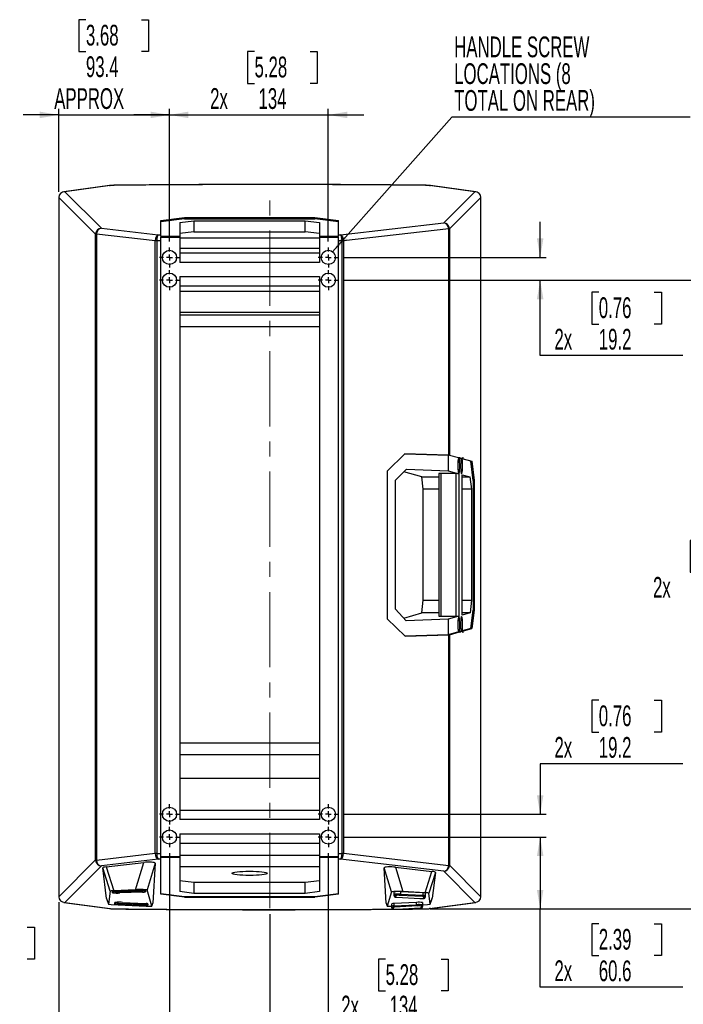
# Model space of a CAD drawing. Header units: millimetres. Extents: x 0 to 594, y 0 to 420.
# Tile 5 of 7: x 377 to 489, y 143 to 309. Entities that reach past the tile are written whole.
import ezdxf

# ---------------------------------------------------------------- set-up
doc = ezdxf.new("R2010")
doc.units = ezdxf.units.MM
doc.linetypes.add('CENTERX2', pattern=[20.32, 12.7, -2.54, 2.54, -2.54])
doc.layers.add('OUTLINE', color=255, linetype='Continuous')
doc.layers.add('SLD-0', color=7, linetype='Continuous')
doc.styles.add('SLDTEXTSTYLE1', font='TXT', dxfattribs={"width": 0.605})
doc.dimstyles.new('SLDDIMSTYLE0', dxfattribs={"dimtxt": 3.5, "dimasz": 3.2, "dimexe": 0, "dimexo": 0.0625, "dimgap": 0.875, "dimtad": 0, "dimtih": 1, "dimtoh": 1, "dimdec": 1, "dimlfac": 5, "dimrnd": 1e-09, "dimzin": 12, "dimdsep": 46, "dimtxsty": 'SLDTEXTSTYLE1', "dimsah": 1, "dimcen": 0.09, "dimadec": 0, "dimazin": 3, "dimtfac": 1, "dimtdec": 1, "dimtofl": 0, "dimtmove": 0, "dimatfit": 3, "dimfxl": 1, "dimfrac": 2, "dimtolj": 1, "dimtzin": 12, "dimarcsym": 0})
doc.dimstyles.new('SLDDIMSTYLE1', dxfattribs={"dimtxt": 0.18, "dimasz": 3.2, "dimexe": 0, "dimexo": 0.0625, "dimgap": 0, "dimtad": 0, "dimtih": 1, "dimtoh": 1, "dimdec": 0, "dimrnd": 1e-09, "dimzin": 0, "dimdsep": 46, "dimtxsty": 'Standard', "dimsah": 1, "dimcen": 0.09, "dimadec": 0, "dimazin": 0, "dimtfac": 3.2, "dimtdec": 0, "dimtofl": 0, "dimtmove": 0, "dimatfit": 3, "dimfxl": 1, "dimfrac": 2, "dimtolj": 1, "dimtzin": 0, "dimarcsym": 0})
doc.dimstyles.new('SLDDIMSTYLE2', dxfattribs={"dimtxt": 3.5, "dimasz": 3.2, "dimexe": 0, "dimexo": 0.0625, "dimgap": 0.875, "dimtad": 0, "dimtih": 1, "dimtoh": 1, "dimdec": 1, "dimlfac": 5, "dimrnd": 1e-09, "dimzin": 12, "dimdsep": 46, "dimtxsty": 'SLDTEXTSTYLE1', "dimsah": 1, "dimcen": 0.09, "dimadec": 0, "dimazin": 3, "dimtfac": 1, "dimtdec": 1, "dimtmove": 0, "dimatfit": 0, "dimfxl": 1, "dimfrac": 2, "dimtolj": 1, "dimtzin": 12, "dimarcsym": 0})

# ---------------------------------------------------------------- blocks, each defined once
blk = doc.blocks.new('_D_12')
at = {"layer": 'SLD-0', "transparency": 16777216}
for p, q in [((387.74, 308.99), (386.53, 308.99)), ((386.53, 308.99), (386.53, 303.62)), ((397.09, 308.99), (398.3, 308.99)), ((398.3, 308.99), (398.3, 303.62)), ((386.53, 303.62), (387.74, 303.62)), ((398.3, 303.62), (397.09, 303.62)), ((383.16, 292.93), (377.16, 292.93)), ((383.16, 279.94), (383.16, 293.93)), ((383.16, 292.93), (401.84, 292.93)), ((401.84, 271.58), (401.84, 293.93)), ((401.84, 292.93), (407.84, 292.93))]:
    blk.add_line(p, q, dxfattribs=at)
for points in [[(383.16, 292.93), (379.96, 293.48), (379.96, 292.38)], [(401.84, 292.93), (405.04, 292.38), (405.04, 293.48)]]:
    blk.add_solid(points, dxfattribs=at)
at = {"layer": 'SLD-0', "transparency": 16777216, "char_height": 3.5, "attachment_point": 1, "style": 'SLDTEXTSTYLE1'}
for s, insert in [('3.68', (387.74, 308.13)), ('93.4', (387.74, 302.81)), ('APPROX', (382.39, 297.44))]:
    blk.add_mtext(s, dxfattribs=dict(at, insert=insert))
blk = doc.blocks.new('_D_13')
at = {"layer": 'SLD-0', "transparency": 16777216}
for p, q in [((416.19, 303.62), (414.99, 303.62)), ((414.99, 303.62), (414.99, 298.25)), ((425.55, 303.62), (426.75, 303.62)), ((426.75, 303.62), (426.75, 298.25)), ((414.99, 298.25), (416.19, 298.25)), ((426.75, 298.25), (425.55, 298.25)), ((401.84, 292.93), (395.84, 292.93)), ((401.84, 271.58), (401.84, 293.93)), ((401.84, 292.93), (428.64, 292.93)), ((428.64, 271.58), (428.64, 293.93)), ((428.64, 292.93), (434.64, 292.93))]:
    blk.add_line(p, q, dxfattribs=at)
for points in [[(401.84, 292.93), (398.64, 293.48), (398.64, 292.38)], [(428.64, 292.93), (431.84, 292.38), (431.84, 293.48)]]:
    blk.add_solid(points, dxfattribs=at)
at = {"layer": 'SLD-0', "transparency": 16777216, "char_height": 3.5, "attachment_point": 1, "style": 'SLDTEXTSTYLE1'}
for s, insert in [('5.28', (416.19, 302.76)), ('2x', (408.7, 297.45)), ('134', (416.86, 297.44))]:
    blk.add_mtext(s, dxfattribs=dict(at, insert=insert))
blk = doc.blocks.new('_D_14')
at = {"layer": 'SLD-0', "transparency": 16777216}
for p, q in [((464.39, 268.88), (464.39, 274.88)), ((431.34, 268.88), (465.39, 268.88)), ((431.34, 265.04), (465.39, 265.04)), ((464.39, 252.33), (464.39, 265.04)), ((474.28, 263.02), (473.08, 263.02)), ((473.08, 263.02), (473.08, 257.65)), ((483.64, 263.02), (484.84, 263.02)), ((484.84, 263.02), (484.84, 257.65)), ((473.08, 257.65), (474.28, 257.65)), ((484.84, 257.65), (483.64, 257.65)), ((488.45, 252.33), (464.39, 252.33))]:
    blk.add_line(p, q, dxfattribs=at)
for points in [[(464.39, 268.88), (464.94, 272.08), (463.84, 272.08)], [(464.39, 265.04), (463.84, 261.84), (464.94, 261.84)]]:
    blk.add_solid(points, dxfattribs=at)
at = {"layer": 'SLD-0', "transparency": 16777216, "char_height": 3.5, "attachment_point": 1, "style": 'SLDTEXTSTYLE1'}
for s, insert in [('0.76', (474.28, 262.16)), ('2x', (466.8, 256.85)), ('19.2', (474.28, 256.84))]:
    blk.add_mtext(s, dxfattribs=dict(at, insert=insert))
blk = doc.blocks.new('_D_15')
at = {"layer": 'SLD-0', "transparency": 16777216}
for p, q in [((401.84, 168.41), (401.84, 138.81)), ((383.16, 160.1), (383.16, 138.81)), ((368.48, 155.88), (367.28, 155.88)), ((367.28, 155.88), (367.28, 150.51)), ((377.84, 155.88), (379.04, 155.88)), ((379.04, 155.88), (379.04, 150.51)), ((367.28, 150.51), (368.48, 150.51)), ((379.04, 150.51), (377.84, 150.51)), ((383.16, 139.81), (363.14, 139.81)), ((383.16, 139.81), (401.84, 139.81))]:
    blk.add_line(p, q, dxfattribs=at)
for points in [[(383.16, 139.81), (386.36, 139.26), (386.36, 140.36)], [(401.84, 139.81), (398.64, 140.36), (398.64, 139.26)]]:
    blk.add_solid(points, dxfattribs=at)
at = {"layer": 'SLD-0', "transparency": 16777216, "char_height": 3.5, "attachment_point": 1, "style": 'SLDTEXTSTYLE1'}
for s, insert in [('3.68', (368.48, 155.02)), ('93.4', (368.48, 149.7)), ('APPROX', (363.14, 144.33))]:
    blk.add_mtext(s, dxfattribs=dict(at, insert=insert))
blk = doc.blocks.new('_D_16')
at = {"layer": 'SLD-0', "transparency": 16777216}
for p, q in [((401.84, 168.41), (401.84, 138.81)), ((428.64, 168.41), (428.64, 138.81)), ((438.31, 150.51), (437.1, 150.51)), ((437.1, 150.51), (437.1, 145.14)), ((447.67, 150.51), (448.87, 150.51)), ((448.87, 150.51), (448.87, 145.14)), ((437.1, 145.14), (438.31, 145.14)), ((448.87, 145.14), (447.67, 145.14)), ((401.84, 139.81), (428.64, 139.81)), ((428.64, 139.81), (450.07, 139.81))]:
    blk.add_line(p, q, dxfattribs=at)
for points in [[(401.84, 139.81), (405.04, 139.26), (405.04, 140.36)], [(428.64, 139.81), (425.44, 140.36), (425.44, 139.26)]]:
    blk.add_solid(points, dxfattribs=at)
at = {"layer": 'SLD-0', "transparency": 16777216, "char_height": 3.5, "attachment_point": 1, "style": 'SLDTEXTSTYLE1'}
for s, insert in [('5.28', (438.31, 149.65)), ('2x', (430.82, 144.34)), ('134', (438.98, 144.33))]:
    blk.add_mtext(s, dxfattribs=dict(at, insert=insert))
blk = doc.blocks.new('_D_17')
at = {"layer": 'SLD-0', "transparency": 16777216}
for p, q in [((431.34, 171.11), (465.39, 171.11)), ((464.39, 171.11), (464.39, 158.99)), ((445.8, 158.99), (465.39, 158.99)), ((464.39, 145.78), (464.39, 158.99)), ((474.28, 156.47), (473.08, 156.47)), ((473.08, 156.47), (473.08, 151.1)), ((483.64, 156.47), (484.84, 156.47)), ((484.84, 156.47), (484.84, 151.1)), ((473.08, 151.1), (474.28, 151.1)), ((484.84, 151.1), (483.64, 151.1)), ((488.45, 145.78), (464.39, 145.78))]:
    blk.add_line(p, q, dxfattribs=at)
for points in [[(464.39, 171.11), (463.84, 167.91), (464.94, 167.91)], [(464.39, 158.99), (464.94, 162.19), (463.84, 162.19)]]:
    blk.add_solid(points, dxfattribs=at)
at = {"layer": 'SLD-0', "transparency": 16777216, "char_height": 3.5, "attachment_point": 1, "style": 'SLDTEXTSTYLE1'}
for s, insert in [('2.39', (474.28, 155.61)), ('2x', (466.8, 150.3)), ('60.6', (474.28, 150.29))]:
    blk.add_mtext(s, dxfattribs=dict(at, insert=insert))
blk = doc.blocks.new('_D_18')
at = {"layer": 'SLD-0', "transparency": 16777216}
for p, q in [((474.28, 194.17), (473.08, 194.17)), ((473.08, 194.17), (473.08, 188.8)), ((483.64, 194.17), (484.84, 194.17)), ((484.84, 194.17), (484.84, 188.8)), ((473.08, 188.8), (474.28, 188.8)), ((484.84, 188.8), (483.64, 188.8)), ((488.45, 183.47), (464.39, 183.47)), ((464.39, 183.47), (464.39, 174.95)), ((431.34, 174.95), (465.39, 174.95)), ((431.34, 171.11), (465.39, 171.11)), ((464.39, 171.11), (464.39, 165.11))]:
    blk.add_line(p, q, dxfattribs=at)
for points in [[(464.39, 174.95), (464.94, 178.15), (463.84, 178.15)], [(464.39, 171.11), (463.84, 167.91), (464.94, 167.91)]]:
    blk.add_solid(points, dxfattribs=at)
at = {"layer": 'SLD-0', "transparency": 16777216, "char_height": 3.5, "attachment_point": 1, "style": 'SLDTEXTSTYLE1'}
for s, insert in [('0.76', (474.28, 193.31)), ('2x', (466.8, 187.99)), ('19.2', (474.28, 187.98))]:
    blk.add_mtext(s, dxfattribs=dict(at, insert=insert))
blk = doc.blocks.new('_D_19')
at = {"layer": 'SLD-0', "transparency": 16777216}
for p, q in [((383.16, 160.1), (383.16, 116.72)), ((418.78, 158.1), (418.78, 116.72)), ((397.86, 133.78), (396.66, 133.78)), ((396.66, 133.78), (396.66, 128.41)), ((407.22, 133.78), (408.42, 133.78)), ((408.42, 133.78), (408.42, 128.41)), ((396.66, 128.41), (397.86, 128.41)), ((408.42, 128.41), (407.22, 128.41)), ((383.16, 117.72), (377.16, 117.72)), ((418.78, 117.72), (383.16, 117.72)), ((418.78, 117.72), (424.78, 117.72))]:
    blk.add_line(p, q, dxfattribs=at)
for points in [[(383.16, 117.72), (379.96, 118.27), (379.96, 117.17)], [(418.78, 117.72), (421.98, 117.17), (421.98, 118.27)]]:
    blk.add_solid(points, dxfattribs=at)
at = {"layer": 'SLD-0', "transparency": 16777216, "char_height": 3.5, "attachment_point": 1, "style": 'SLDTEXTSTYLE1'}
for s, insert in [('7.01', (397.86, 132.92)), ('178.1', (396.52, 127.6)), ('APPROXIMATE', (385.17, 122.23))]:
    blk.add_mtext(s, dxfattribs=dict(at, insert=insert))
blk = doc.blocks.new('_D_20')
at = {"layer": 'OUTLINE', "transparency": 16777216}
for p, q in [((431.34, 265.04), (495.39, 265.04)), ((494.39, 265.04), (494.39, 221.95)), ((490.92, 221.15), (489.72, 221.15)), ((489.72, 221.15), (489.72, 215.78)), ((502.95, 221.15), (504.15, 221.15)), ((504.15, 221.15), (504.15, 215.78)), ((489.72, 215.78), (490.92, 215.78)), ((504.15, 215.78), (502.95, 215.78)), ((494.39, 158.99), (494.39, 210.45)), ((445.8, 158.99), (495.39, 158.99))]:
    blk.add_line(p, q, dxfattribs=at)
for points in [[(494.39, 265.04), (493.84, 261.84), (494.94, 261.84)], [(494.39, 158.99), (494.94, 162.19), (493.84, 162.19)]]:
    blk.add_solid(points, dxfattribs=at)
at = {"layer": 'OUTLINE', "transparency": 16777216, "char_height": 3.5, "attachment_point": 1, "style": 'SLDTEXTSTYLE1'}
for s, insert in [('20.88', (490.92, 220.29)), ('2x', (483.43, 214.98)), ('530.3', (490.92, 214.97))]:
    blk.add_mtext(s, dxfattribs=dict(at, insert=insert))
blk = doc.blocks.new('SW_NOTE_0_8')
at = {"layer": 'SLD-0', "color": 0}
blk.add_line((40.21, 0), (0, 0), dxfattribs=at)
at = {"layer": 'SLD-0', "color": 0, "char_height": 3.5, "attachment_point": 1, "style": 'SLDTEXTSTYLE1'}
for s, insert in [('HANDLE SCREW', (0.38, 13.59)), ('LOCATIONS (8', (0.38, 9.07)), ('TOTAL ON REAR)', (0.38, 4.55))]:
    blk.add_mtext(s, dxfattribs=dict(at, insert=insert))
blk = doc.blocks.new('SW_CENTERMARKSYMBOL_5')
at = {"layer": 'SLD-0', "color": 0}
for p, q in [((0, 1), (0, 1.7)), ((-1, 0), (-1.7, 0)), ((0, 0), (-0.5, 0)), ((0, 0), (0, 0.5)), ((0, 0), (0, -0.5)), ((0, 0), (0.5, 0)), ((1, 0), (1.7, 0)), ((0, -1), (0, -1.7))]:
    blk.add_line(p, q, dxfattribs=at)
blk = doc.blocks.new('SW_CENTERMARKSYMBOL_6')
at = {"layer": 'SLD-0', "color": 0}
for p, q in [((0, 1), (0, 1.7)), ((-1, 0), (-1.7, 0)), ((0, 0), (-0.5, 0)), ((0, 0), (0, 0.5)), ((0, 0), (0, -0.5)), ((0, 0), (0.5, 0)), ((1, 0), (1.7, 0)), ((0, -1), (0, -1.7))]:
    blk.add_line(p, q, dxfattribs=at)
blk = doc.blocks.new('SW_CENTERMARKSYMBOL_7')
at = {"layer": 'SLD-0', "color": 0}
for p, q in [((0, 1), (0, 1.7)), ((-1, 0), (-1.7, 0)), ((0, 0), (-0.5, 0)), ((0, 0), (0, 0.5)), ((0, 0), (0, -0.5)), ((0, 0), (0.5, 0)), ((1, 0), (1.7, 0)), ((0, -1), (0, -1.7))]:
    blk.add_line(p, q, dxfattribs=at)
blk = doc.blocks.new('SW_CENTERMARKSYMBOL_8')
at = {"layer": 'SLD-0', "color": 0}
for p, q in [((0, 1), (0, 1.7)), ((-1, 0), (-1.7, 0)), ((0, 0), (-0.5, 0)), ((0, 0), (0, 0.5)), ((0, 0), (0, -0.5)), ((0, 0), (0.5, 0)), ((1, 0), (1.7, 0)), ((0, -1), (0, -1.7))]:
    blk.add_line(p, q, dxfattribs=at)
blk = doc.blocks.new('SW_CENTERMARKSYMBOL_9')
at = {"layer": 'SLD-0', "color": 0}
for p, q in [((0, 1), (0, 1.7)), ((-1, 0), (-1.7, 0)), ((0, 0), (-0.5, 0)), ((0, 0), (0, 0.5)), ((0, 0), (0, -0.5)), ((0, 0), (0.5, 0)), ((1, 0), (1.7, 0)), ((0, -1), (0, -1.7))]:
    blk.add_line(p, q, dxfattribs=at)
blk = doc.blocks.new('SW_CENTERMARKSYMBOL_10')
at = {"layer": 'SLD-0', "color": 0}
for p, q in [((0, 1), (0, 1.7)), ((-1, 0), (-1.7, 0)), ((0, 0), (-0.5, 0)), ((0, 0), (0, 0.5)), ((0, 0), (0, -0.5)), ((0, 0), (0.5, 0)), ((1, 0), (1.7, 0)), ((0, -1), (0, -1.7))]:
    blk.add_line(p, q, dxfattribs=at)
blk = doc.blocks.new('SW_CENTERMARKSYMBOL_11')
at = {"layer": 'SLD-0', "color": 0}
for p, q in [((0, 1), (0, 1.7)), ((-1, 0), (-1.7, 0)), ((0, 0), (-0.5, 0)), ((0, 0), (0, 0.5)), ((0, 0), (0, -0.5)), ((0, 0), (0.5, 0)), ((1, 0), (1.7, 0)), ((0, -1), (0, -1.7))]:
    blk.add_line(p, q, dxfattribs=at)
blk = doc.blocks.new('SW_CENTERMARKSYMBOL_12')
at = {"layer": 'SLD-0', "color": 0}
for p, q in [((0, 1), (0, 1.7)), ((-1, 0), (-1.7, 0)), ((0, 0), (-0.5, 0)), ((0, 0), (0, 0.5)), ((0, 0), (0, -0.5)), ((0, 0), (0.5, 0)), ((1, 0), (1.7, 0)), ((0, -1), (0, -1.7))]:
    blk.add_line(p, q, dxfattribs=at)

msp = doc.modelspace()

# ---------------------------------------------------------------- linework, layer by layer
at = {"color": 7, "linetype": 'Continuous', "lineweight": 25}
for p, q in [((391.697, 280.994), (384.022, 279.949)), ((391.832, 280.996), (384.19, 279.955)), ((453.365, 279.955), (445.723, 280.996)), ((453.533, 279.949), (445.858, 280.994)), ((384.19, 279.955), (390.341, 273.803)), ((448.119, 274.709), (453.365, 279.955)), ((383.161, 278.938), (383.161, 161.102)), ((389.375, 272.784), (383.164, 278.996)), ((383.164, 278.938), (383.164, 161.102)), ((454.391, 278.996), (449.085, 273.69)), ((454.391, 161.102), (454.391, 278.938)), ((454.394, 161.102), (454.394, 278.938)), ((400.358, 275.111), (404.358, 275.602)), ((404.358, 275.402), (400.358, 274.911)), ((400.358, 272.69), (400.358, 275.111)), ((403.558, 274.754), (405.958, 275.056)), ((403.558, 274.754), (403.558, 272.42)), ((404.358, 275.602), (426.358, 275.602)), ((404.358, 275.602), (404.358, 275.402)), ((404.358, 275.402), (426.358, 275.402)), ((405.958, 275.056), (424.758, 275.056)), ((405.958, 275.056), (405.958, 273.213)), ((424.758, 275.056), (427.158, 274.754)), ((424.758, 273.213), (424.758, 275.056)), ((426.358, 275.602), (430.358, 275.111)), ((426.358, 275.402), (426.358, 275.602)), ((430.358, 274.911), (426.358, 275.402)), ((427.158, 274.754), (427.158, 272.42)), ((430.358, 272.69), (430.358, 275.111)), ((430.711, 272.69), (448.119, 274.709)), ((389.497, 272.784), (389.375, 272.784)), ((389.375, 167.256), (389.375, 272.784)), ((389.497, 272.784), (389.497, 167.256)), ((399.425, 271.677), (389.499, 272.828)), ((390.341, 273.803), (399.939, 272.69)), ((399.939, 272.69), (400.358, 272.69)), ((400.358, 272.42), (400.358, 272.69)), ((403.558, 272.42), (400.358, 272.42)), ((405.958, 273.213), (403.558, 272.912)), ((403.558, 272.42), (403.558, 272.297)), ((405.958, 273.213), (424.758, 273.213)), ((427.158, 272.912), (424.758, 273.213)), ((427.158, 272.42), (427.158, 272.297)), ((430.358, 272.42), (427.158, 272.42)), ((430.358, 272.42), (430.358, 272.69)), ((430.358, 272.69), (430.711, 272.69)), ((448.961, 273.734), (431.225, 271.677)), ((448.963, 235.556), (448.963, 273.69)), ((449.085, 273.69), (448.963, 273.69)), ((449.085, 273.69), (449.085, 235.548)), ((399.7, 271.677), (399.425, 271.677)), ((399.425, 168.363), (399.425, 271.677)), ((399.7, 271.697), (399.427, 271.711)), ((400.358, 271.697), (399.7, 271.697)), ((399.7, 271.677), (399.7, 168.363)), ((400.358, 272.297), (403.558, 272.297)), ((400.358, 271.697), (400.358, 272.297)), ((400.358, 168.343), (400.358, 271.697)), ((403.558, 272.297), (403.558, 268.046)), ((403.558, 272.173), (427.158, 272.173)), ((427.158, 272.297), (430.358, 272.297)), ((427.158, 272.297), (427.158, 268.046)), ((430.358, 271.697), (430.358, 272.297)), ((430.949, 271.697), (430.358, 271.697)), ((430.358, 168.343), (430.358, 271.697)), ((430.949, 271.697), (431.223, 271.711)), ((431.225, 271.677), (430.95, 271.677)), ((430.95, 168.363), (430.95, 271.677)), ((431.225, 271.677), (431.225, 168.363)), ((427.158, 270.371), (403.558, 270.371)), ((403.558, 269.646), (427.158, 269.646)), ((427.158, 268.046), (403.558, 268.046)), ((403.558, 265.646), (427.158, 265.646)), ((403.558, 265.646), (403.558, 174.041)), ((427.158, 265.646), (427.158, 174.041)), ((427.158, 264.046), (403.558, 264.046)), ((403.558, 263.202), (427.158, 263.202)), ((427.158, 259.6), (403.558, 259.6)), ((403.558, 259.18), (427.158, 259.18)), ((427.158, 257.195), (403.558, 257.195)), ((438.578, 232.836), (441.578, 235.766)), ((441.578, 235.756), (438.578, 232.827)), ((441.578, 235.766), (448.963, 235.556)), ((441.578, 235.766), (441.578, 235.756)), ((448.878, 235.549), (441.578, 235.756)), ((448.878, 235.549), (448.878, 232.911)), ((450.611, 235.067), (448.878, 235.549)), ((449.085, 235.548), (450.813, 235.068)), ((451.047, 234.946), (450.712, 235.039)), ((450.914, 235.04), (451.248, 234.947)), ((452.68, 234.492), (451.219, 234.898)), ((451.42, 234.899), (452.884, 234.492)), ((453.056, 231.277), (452.68, 234.492)), ((452.68, 234.492), (452.884, 234.492)), ((452.884, 234.492), (453.261, 231.277)), ((438.578, 232.836), (438.578, 207.925)), ((439.964, 231.307), (441.851, 233.171)), ((444.404, 231.86), (441.397, 232.722)), ((441.851, 233.171), (448.878, 232.911)), ((448.878, 232.911), (450.637, 232.407)), ((439.964, 209.535), (439.964, 231.307)), ((444.657, 229.788), (444.404, 231.86)), ((444.404, 231.86), (447.262, 231.86)), ((447.262, 232.408), (447.262, 208.368)), ((450.194, 232.42), (447.614, 232.42)), ((447.614, 232.42), (447.614, 208.356)), ((450.194, 208.356), (450.194, 232.42)), ((450.637, 232.407), (450.636, 232.407)), ((450.64, 232.404), (450.64, 208.37)), ((451.225, 232.238), (452.544, 231.86)), ((451.225, 208.538), (451.225, 232.238)), ((451.228, 208.539), (451.228, 232.237)), ((451.228, 231.86), (452.544, 231.86)), ((452.544, 231.86), (452.797, 229.788)), ((453.056, 231.277), (453.056, 209.387)), ((453.261, 231.277), (453.056, 231.277)), ((453.261, 231.277), (453.261, 209.387)), ((444.657, 211.062), (444.657, 229.788)), ((447.262, 229.788), (444.657, 229.788)), ((452.797, 229.788), (451.228, 229.788)), ((452.797, 229.788), (452.797, 211.062)), ((444.413, 208.918), (444.657, 211.062)), ((444.657, 211.062), (447.262, 211.062)), ((451.228, 211.062), (452.797, 211.062)), ((452.797, 211.062), (452.553, 208.918)), ((441.788, 207.603), (439.964, 209.535)), ((452.666, 206.279), (453.056, 209.387)), ((453.261, 209.387), (452.87, 206.279)), ((453.056, 209.387), (453.261, 209.387)), ((438.578, 207.935), (441.591, 205.019)), ((441.591, 205.009), (438.578, 207.925)), ((441.37, 208.046), (444.413, 208.918)), ((448.878, 207.865), (441.788, 207.603)), ((447.262, 208.918), (444.413, 208.918)), ((447.614, 208.356), (450.194, 208.356)), ((450.64, 208.37), (448.878, 207.865)), ((448.878, 207.865), (448.878, 205.226)), ((452.553, 208.918), (451.225, 208.538)), ((452.553, 208.918), (451.228, 208.918)), ((452.666, 206.279), (451.23, 205.88)), ((451.431, 205.879), (452.87, 206.279)), ((452.87, 206.279), (452.666, 206.279)), ((448.878, 205.226), (441.591, 205.019)), ((441.591, 205.009), (448.963, 205.219)), ((441.591, 205.019), (441.591, 205.009)), ((450.592, 205.703), (448.878, 205.226)), ((448.963, 166.35), (448.963, 205.219)), ((449.085, 205.227), (450.794, 205.702)), ((449.085, 205.227), (449.085, 166.35)), ((451.035, 205.826), (450.731, 205.741)), ((450.932, 205.74), (451.237, 205.825)), ((403.558, 187.002), (427.158, 187.002)), ((427.158, 185.002), (403.558, 185.002)), ((427.158, 181.002), (403.558, 181.002)), ((403.558, 175.641), (427.158, 175.641)), ((427.158, 174.041), (403.558, 174.041)), ((403.558, 171.641), (427.158, 171.641)), ((403.558, 171.641), (403.558, 167.743)), ((427.158, 171.641), (427.158, 167.743)), ((427.158, 170.041), (403.558, 170.041)), ((389.499, 167.211), (399.425, 168.363)), ((399.425, 168.363), (399.7, 168.363)), ((399.7, 168.343), (399.427, 168.329)), ((399.7, 168.343), (400.358, 168.343)), ((400.358, 167.743), (400.358, 168.343)), ((403.558, 168.05), (427.158, 168.05)), ((430.358, 168.343), (430.949, 168.343)), ((430.358, 167.743), (430.358, 168.343)), ((431.223, 168.329), (430.949, 168.343)), ((430.95, 168.363), (431.225, 168.363)), ((431.225, 168.363), (448.961, 166.305)), ((383.164, 161.044), (389.375, 167.256)), ((390.341, 166.237), (384.19, 160.085)), ((389.375, 167.256), (389.497, 167.256)), ((399.939, 167.35), (390.341, 166.237)), ((391.158, 166.077), (397.499, 166.813)), ((396.103, 162.222), (397.499, 166.813)), ((399.428, 166.712), (398.049, 162.18)), ((399.428, 166.712), (399.04, 159.947)), ((400.358, 167.35), (399.939, 167.35)), ((403.558, 167.743), (400.358, 167.743)), ((400.358, 167.731), (403.558, 167.731)), ((400.358, 167.35), (400.358, 167.731)), ((400.358, 161.442), (400.358, 167.35)), ((403.558, 167.743), (403.558, 167.731)), ((403.558, 167.731), (403.558, 161.903)), ((427.158, 167.743), (427.158, 167.731)), ((430.358, 167.743), (427.158, 167.743)), ((427.158, 167.731), (430.358, 167.731)), ((427.158, 167.731), (427.158, 161.903)), ((430.358, 167.35), (430.358, 167.731)), ((430.711, 167.35), (430.358, 167.35)), ((430.358, 161.442), (430.358, 167.35)), ((448.119, 165.331), (430.711, 167.35)), ((448.963, 166.35), (449.085, 166.35)), ((449.085, 166.35), (454.391, 161.044)), ((391.214, 160.766), (390.568, 165.906)), ((391.842, 161.972), (390.568, 165.906)), ((391.158, 166.077), (392.464, 162.045)), ((427.158, 166.065), (403.558, 166.065)), ((438.388, 159.947), (438.051, 165.914)), ((439.286, 161.855), (438.051, 165.914)), ((439.977, 166.016), (446.125, 165.305)), ((439.977, 166.016), (441.231, 161.896)), ((444.961, 161.716), (446.125, 165.305)), ((446.717, 165.134), (445.586, 161.643)), ((446.717, 165.134), (446.165, 160.77)), ((453.365, 160.085), (448.119, 165.331)), ((403.558, 163.776), (405.958, 163.481)), ((405.958, 163.481), (424.758, 163.481)), ((405.958, 163.481), (405.958, 161.6)), ((424.758, 163.481), (427.158, 163.776)), ((424.758, 161.6), (424.758, 163.481)), ((391.842, 161.972), (391.535, 159.795)), ((392.198, 161.705), (392.198, 161.956)), ((392.398, 161.989), (392.398, 161.904)), ((396.103, 162.222), (392.464, 162.045)), ((392.672, 162.006), (396.494, 162.157)), ((392.68, 162.005), (396.502, 162.157)), ((393.36, 161.879), (397.182, 162.031)), ((397.303, 161.823), (393.481, 161.671)), ((396.502, 162.157), (396.494, 162.157)), ((397.578, 162.073), (397.578, 162.151)), ((397.778, 162.124), (397.778, 161.873)), ((398.866, 159.457), (398.049, 162.18)), ((400.358, 161.575), (404.358, 161.07)), ((404.358, 160.95), (400.358, 161.442)), ((405.958, 161.6), (403.558, 161.903)), ((424.758, 161.6), (405.958, 161.6)), ((427.158, 161.903), (424.758, 161.6)), ((426.358, 161.07), (430.358, 161.575)), ((430.358, 161.442), (426.358, 160.95)), ((439.286, 161.855), (438.562, 159.457)), ((439.778, 161.457), (439.778, 161.857)), ((439.778, 161.17), (439.778, 161.457)), ((439.978, 161.257), (439.978, 160.97)), ((444.525, 161.069), (440.661, 161.272)), ((444.667, 161.675), (440.803, 161.879)), ((440.803, 161.879), (440.803, 161.479)), ((440.803, 161.479), (444.667, 161.276)), ((444.961, 161.716), (441.231, 161.896)), ((444.667, 161.276), (444.667, 161.675)), ((444.958, 161.638), (444.958, 161.239)), ((444.958, 161.239), (444.958, 160.952)), ((445.843, 159.797), (445.586, 161.643)), ((384.022, 160.091), (391.697, 159.046)), ((384.19, 160.085), (391.832, 159.044)), ((391.214, 160.766), (391.535, 159.795)), ((391.215, 160.761), (391.536, 159.793)), ((391.986, 159.738), (397.913, 159.434)), ((392.598, 159.785), (392.598, 160.056)), ((392.798, 160.082), (392.798, 159.984)), ((396.842, 159.556), (392.994, 159.738)), ((393.128, 159.945), (396.976, 159.764)), ((393.924, 160.087), (397.772, 159.905)), ((393.924, 160.087), (393.933, 160.087)), ((393.933, 160.087), (397.781, 159.905)), ((397.978, 159.787), (397.978, 159.892)), ((398.178, 159.859), (398.178, 159.587)), ((398.866, 159.457), (399.04, 159.947)), ((398.866, 159.455), (399.04, 159.944)), ((404.358, 161.07), (426.358, 161.07)), ((404.358, 161.07), (404.358, 160.95)), ((404.358, 160.95), (426.358, 160.95)), ((426.358, 160.95), (426.358, 161.07)), ((438.388, 159.947), (438.562, 159.457)), ((438.389, 159.943), (438.562, 159.455)), ((439.378, 159.449), (439.378, 159.849)), ((443.535, 160.087), (439.673, 159.886)), ((439.673, 159.886), (439.673, 159.486)), ((439.673, 159.486), (443.535, 159.687)), ((443.676, 159.48), (439.814, 159.279)), ((440.2, 160.941), (444.063, 160.737)), ((440.21, 160.941), (440.2, 160.941)), ((440.21, 160.941), (444.074, 160.737)), ((443.535, 159.687), (443.535, 160.087)), ((444.358, 159.18), (444.358, 159.465)), ((444.558, 160.064), (444.558, 159.665)), ((444.558, 159.696), (445.399, 159.74)), ((444.558, 159.665), (444.558, 159.38)), ((444.758, 160.752), (444.758, 161.039)), ((445.723, 159.044), (453.365, 160.085)), ((445.842, 159.795), (446.164, 160.765)), ((445.843, 159.797), (446.165, 160.77)), ((445.858, 159.046), (453.533, 160.091)), ((439.378, 159.164), (439.378, 159.449)), ((439.578, 159.25), (439.578, 158.965)), ((440.259, 158.95), (444.121, 159.151)), ((440.27, 158.95), (444.132, 159.151)), ((444.121, 159.151), (444.132, 159.151))]:
    msp.add_line(p, q, dxfattribs=at)
at = {"color": 8, "linetype": 'Continuous', "lineweight": 25}
for p, q in [((391.697, 280.994), (391.832, 280.996)), ((392.757, 281.052), (392.748, 281.059)), ((444.798, 281.052), (444.807, 281.059)), ((445.723, 280.996), (445.858, 280.994)), ((383.164, 278.938), (383.161, 278.938)), ((454.394, 278.938), (454.391, 278.938)), ((392.68, 162.005), (392.672, 162.006)), ((393.36, 162.033), (393.36, 161.879)), ((397.182, 162.031), (397.182, 162.164)), ((383.161, 161.102), (383.164, 161.102)), ((393.128, 160.095), (393.128, 159.945)), ((396.976, 159.764), (396.976, 159.943)), ((397.772, 159.905), (397.781, 159.905)), ((444.074, 160.737), (444.063, 160.737)), ((454.391, 161.102), (454.394, 161.102)), ((391.697, 159.046), (391.832, 159.044)), ((392.748, 158.981), (392.757, 158.988)), ((440.259, 158.95), (440.27, 158.95)), ((440.282, 158.95), (444.798, 158.988)), ((444.807, 158.981), (444.798, 158.988)), ((445.858, 159.046), (445.723, 159.044))]:
    msp.add_line(p, q, dxfattribs=at)
at = {"color": 7, "linetype": 'Continuous', "lineweight": 25, "flags": 128}
for points in [[(383.164, 278.996), (383.161, 279.001), (383.161, 279.002)], [(454.391, 278.996), (454.394, 279.001), (454.394, 279.002)], [(383.161, 161.038), (383.161, 161.039), (383.164, 161.044)], [(397.781, 159.905), (397.87, 159.901), (397.931, 159.897)], [(454.391, 161.044), (454.394, 161.039), (454.394, 161.038)]]:
    msp.add_lwpolyline(points, dxfattribs=at)
at = {"color": 8, "linetype": 'Continuous', "lineweight": 25, "flags": 128}
msp.add_lwpolyline([(397.702, 162.139), (397.739, 162.128), (397.778, 162.124)], dxfattribs=at)
at = {"color": 7, "linetype": 'Continuous', "lineweight": 25}
for centre in [(401.844, 268.884), (428.644, 268.884), (401.844, 265.044), (428.644, 265.044), (401.844, 174.948), (428.644, 174.948), (401.844, 171.108), (428.644, 171.108)]:
    msp.add_circle(centre, 1.2, dxfattribs=at)
for centre, radius, start, end in [((389.541, 273.266), 0.44, 248.24106, 264.49563), ((448.919, 274.172), 0.44, 275.50464, 291.7582), ((389.541, 166.774), 0.44, 95.50437, 111.75894), ((448.919, 165.868), 0.44, 68.2418, 84.49536), ((392.198, 161.904), 0.2, 269.96074, 359.96069), ((393.015, 168.454), 6.799, 263.09317, 273.92976), ((392.906, 155.353), 6.657, 92.01431, 94.47552), ((393.011, 166.966), 5.099, 263.09317, 273.92976), ((393.548, 161.849), 0.19, 170.88015, 249.43537), ((396.982, 148.38), 13.786, 88.77179, 92.02775), ((397.37, 162.001), 0.19, 170.88015, 249.43537), ((397.243, 163.352), 1.322, 267.36602, 284.66822), ((397.376, 163.408), 1.587, 267.36602, 284.66822), ((397.777, 162.073), 0.2, 180.03931, 270.03926), ((440.406, 156.515), 5.378, 85.7632, 96.70911), ((440.406, 156.116), 5.378, 85.7632, 96.70911), ((439.977, 161.457), 0.2, 180.03931, 270.03926), ((439.977, 161.17), 0.2, 180.03931, 270.03926), ((440.396, 157.696), 3.585, 85.7632, 96.70911), ((440.615, 161.456), 0.189, 284.07328, 7.09825), ((444.479, 161.252), 0.189, 284.07328, 7.09825), ((444.707, 160.824), 0.852, 72.86361, 92.66803), ((444.707, 160.425), 0.852, 72.86361, 92.66803), ((444.758, 161.239), 0.2, 269.96074, 359.96069), ((392.598, 159.984), 0.2, 269.96074, 359.96069), ((392.937, 160.963), 1.226, 253.92387, 272.64946), ((393.08, 160.966), 1.022, 253.92387, 272.64946), ((393.393, 146.941), 13.157, 87.64516, 91.75513), ((392.94, 159.919), 0.189, 286.38148, 7.9196), ((396.788, 159.738), 0.189, 286.38148, 7.9196), ((397.347, 166.58), 7.042, 265.8887, 276.77734), ((397.354, 165.032), 5.282, 265.8887, 276.77734), ((398.177, 159.787), 0.2, 180.03931, 270.03926), ((439.632, 159.016), 0.871, 87.33454, 107.0023), ((439.632, 158.616), 0.871, 87.33454, 107.0023), ((439.861, 159.463), 0.189, 172.80267, 255.66511), ((440.178, 161.622), 0.681, 252.86361, 272.66803), ((443.723, 159.663), 0.189, 172.80267, 255.66511), ((443.93, 154.734), 5.367, 83.28336, 94.22142), ((443.93, 154.334), 5.367, 83.28336, 94.22142), ((443.939, 155.911), 3.578, 83.28336, 94.22142), ((444.339, 164.313), 3.585, 265.7632, 276.70911), ((444.358, 159.665), 0.2, 269.96074, 359.96069), ((444.557, 160.388), 0.681, 72.86361, 92.66803), ((444.758, 160.952), 0.2, 269.96074, 359.96069), ((439.577, 159.449), 0.2, 180.03931, 270.03926), ((439.577, 159.164), 0.2, 180.03931, 270.03926), ((439.781, 158.583), 0.697, 87.33454, 107.0023), ((439.996, 162.518), 3.578, 263.28336, 274.22142), ((444.154, 159.847), 0.697, 267.33454, 287.0023), ((444.358, 159.38), 0.2, 269.96074, 359.96069)]:
    msp.add_arc(centre, radius, start, end, dxfattribs=at)
at = {"color": 8, "linetype": 'Continuous', "lineweight": 25}
for centre, radius, start, end in [((392.375, 161.511), 0.479, 88.56081, 111.72643), ((392.198, 162.156), 0.2, 269.99776, 298.30033), ((397.353, 159.9), 2.264, 79.19963, 91.92654), ((392.942, 158.46), 1.632, 88.31395, 102.17885), ((392.598, 160.256), 0.2, 269.99834, 293.20584), ((397.962, 159.284), 0.614, 69.47992, 92.93925), ((398.178, 160.059), 0.2, 242.8701, 270.0021)]:
    msp.add_arc(centre, radius, start, end, dxfattribs=at)
at = {"color": 7, "linetype": 'Continuous', "lineweight": 25}
for centre, major_axis, ratio, start_param, end_param in [((392.871, 280.88), (1.4, 0), 0.1227846, 1.6523206, 2.4077453), ((444.684, 280.88), (1.4, 0), 0.1227846, 0.7338474, 1.4892561), ((384.19, 278.963), (0.994, -0.26), 0.9633367, 1.8178297, 3.3737752), ((384.19, 278.963), (-0.334, 0.946), 0.9133579, 5.9141335, 6.0961896), ((453.365, 278.963), (0.994, 0.26), 0.9633349, 6.0510362, 7.6069798), ((453.365, 278.963), (0.334, 0.946), 0.9133609, 0.1870067, 0.3690628), ((383.261, 278.89), (-0.008, 0.604), 0.1596634, 1.3935277, 1.4900892), ((454.295, 278.89), (0.008, 0.604), 0.1596806, 4.7930941, 4.8896575), ((448.119, 273.716), (-0.202, 0.981), 0.8370956, 4.5595482, 6.0416393), ((448.119, 273.716), (-0.474, 0.885), 0.9518669, 4.2884482, 5.7705393), ((390.456, 272.696), (1.002, -0.453), 0.8959612, 3.4473186, 3.5211729), ((390.341, 272.81), (0.474, 0.885), 0.9518702, 0.512677, 1.9947681), ((390.181, 272.696), (0.634, -0.309), 0.8315897, 3.4527992, 3.5266535), ((390.341, 272.81), (0.202, 0.981), 0.8370991, 0.2415494, 1.7236406), ((399.939, 271.697), (0.076, 0.998), 0.5112334, 0.1476742, 1.5962975), ((399.939, 271.697), (0.031, 1), 0.237891, 0.1295455, 1.5781687), ((430.711, 271.697), (-0.076, 0.998), 0.5112335, 4.6868878, 6.1355111), ((430.711, 271.697), (-0.031, 1), 0.237891, 4.7050166, 6.1536399), ((448.279, 273.602), (0.634, 0.309), 0.8315781, 5.8981563, 5.9720088), ((448.005, 273.602), (1.002, 0.453), 0.8959537, 5.9036364, 5.9774889), ((400.574, 271.624), (1.143, -0.133), 0.8691638, 3.1873342, 3.2208021), ((400.574, 271.624), (-0.871, 0.101), 0.6842969, 0.0457416, 0.0792094), ((430.076, 271.624), (-0.871, -0.101), 0.684297, 3.0623832, 3.0958511), ((430.076, 271.624), (1.143, 0.133), 0.8691638, 6.2039759, 6.2374437), ((448.688, 235.545), (0.4, 0.002), 0.034655, 0.122024, 0.8136729), ((450.656, 233.758), (0, 1.36), 0.1227846, 0.2740343, 3.0252049), ((148.741, 233.758), (316.845, 1.359), 0.0001487, 0.3065716, 0.3086755), ((450.656, 233.758), (0, 1.36), 0.1227846, 3.0436792, 5.9409208), ((148.741, 233.758), (316.845, 1.359), 0.0001487, 5.975562, 5.9776658), ((450.858, 233.758), (0, 1.36), 0.1227846, 5.9430247, 6.5551158), ((451.128, 233.758), (0, 1.36), 0.1227846, 0.5080563, 5.7068989), ((179.726, 233.758), (316.845, 1.359), 0.0001487, 0.5414637, 0.5426974), ((179.726, 233.758), (316.845, 1.359), 0.0001487, 5.74154, 5.7427738), ((451.329, 233.758), (0, 1.36), 0.1227846, 5.7081327, 6.7900078), ((447.662, 232.406), (0.4, -0.002), 0.0346598, 1.6931171, 3.1417403), ((450.243, 232.406), (0.4, -0.002), 0.0346598, 0.1856355, 1.6931171), ((450.828, 232.238), (0.4, -0.002), 0.0346598, 0.0001477, 0.1223207), ((447.662, 208.37), (0.4, 0.002), 0.0346598, 3.141445, 4.5900683), ((450.243, 208.37), (0.4, 0.002), 0.0346598, 4.5900683, 6.1608646), ((450.656, 206.958), (0, 1.36), 0.1227846, 3.6048709, 9.0297299), ((451.128, 206.958), (0, 1.36), 0.1227846, 3.7972041, 8.8373966), ((450.828, 208.538), (0.4, 0.002), 0.0346598, 6.1608646, 6.2830376), ((448.688, 205.23), (0.4, -0.002), 0.034655, 5.4695124, 6.1611613), ((162.55, 206.958), (316.845, -1.359), 0.0001487, 5.8534961, 5.855027), ((162.55, 206.958), (316.845, -1.359), 0.0001487, 0.4271061, 0.4286371), ((450.858, 206.958), (0, 1.36), 0.1227846, 2.7480755, 3.6033399), ((193.535, 206.958), (316.845, -1.359), 0.0001487, 5.6611628, 5.6622559), ((193.535, 206.958), (316.845, -1.359), 0.0001487, 0.6198772, 0.6209703), ((451.329, 206.958), (0, 1.36), 0.1227846, 2.5553044, 3.796111), ((400.574, 168.416), (1.143, 0.133), 0.8691638, 3.0623832, 3.0958511), ((399.939, 168.343), (-0.076, 0.998), 0.5112334, 1.5452952, 2.9939185), ((400.574, 168.416), (0.871, 0.101), 0.6842969, 3.0623832, 3.0958511), ((399.939, 168.343), (-0.031, 1), 0.237891, 1.5634239, 3.0120472), ((430.711, 168.343), (0.031, 1), 0.237891, 3.2711381, 4.7197614), ((430.711, 168.343), (0.076, 0.998), 0.5112335, 3.2892668, 4.7378901), ((430.076, 168.416), (0.871, -0.101), 0.684297, 0.0457416, 0.0792094), ((430.076, 168.416), (1.143, -0.133), 0.8691638, 0.0457416, 0.0792094), ((390.456, 167.344), (1.002, 0.453), 0.8959612, 2.7620124, 2.8358667), ((390.341, 167.229), (-0.474, 0.885), 0.9518702, 1.1468245, 2.6289157), ((390.181, 167.344), (0.634, 0.309), 0.8315897, 2.7565318, 2.8303861), ((390.341, 167.229), (-0.202, 0.981), 0.8370991, 1.4179521, 2.9000432), ((398.164, 166.678), (1.264, 0.036), 0.1428008, 6.2709521, 8.4036826), ((448.119, 166.323), (0.202, 0.981), 0.8370956, 3.3831387, 4.8652298), ((448.119, 166.323), (0.474, 0.885), 0.9518669, 3.6542387, 5.1363298), ((448.279, 166.438), (0.634, -0.309), 0.8315781, 0.3111765, 0.385029), ((448.005, 166.438), (1.002, -0.453), 0.8959537, 0.3056964, 0.3795489), ((392.672, 165.899), (2.104, -0.011), 0.1168097, 2.3743577, 3.1568733), ((439.314, 165.881), (1.264, -0.036), 0.1426719, 1.0225013, 3.1536993), ((444.613, 165.127), (2.104, 0.011), 0.116814, 6.2677942, 7.0522107), ((393.945, 161.969), (2.103, -0.002), 0.0498769, 2.3520943, 3.1346099), ((396.791, 162.166), (1.258, 0.012), 0.0589471, 0.0170534, 2.1497839), ((440.543, 161.841), (1.258, -0.012), 0.0589001, 0.9932548, 3.1244528), ((443.483, 161.64), (2.103, 0.002), 0.0498778, 0.0068753, 0.7912918), ((383.261, 161.15), (0.008, 0.604), 0.1596634, 1.6515034, 1.748065), ((384.19, 161.077), (0.994, 0.26), 0.9633367, 2.9094102, 4.4653556), ((384.19, 161.077), (0.334, 0.946), 0.9133579, 3.3285884, 3.5106445), ((392.895, 160.777), (1.681, 0.009), 0.117027, 3.1556972, 3.1796428), ((393.219, 159.8), (1.683, 0.006), 0.0507645, 3.1342607, 3.8909486), ((444.159, 159.802), (1.683, -0.006), 0.0507518, 5.5406308, 6.290405), ((444.484, 160.781), (1.681, -0.009), 0.1170068, 6.2451413, 6.2689691), ((453.365, 161.077), (0.994, -0.26), 0.9633349, 4.9593908, 6.5153345), ((453.365, 161.077), (-0.334, 0.946), 0.9133609, 2.7725299, 2.9545859), ((454.295, 161.15), (-0.008, 0.604), 0.1596806, 4.5351205, 4.6316838), ((392.871, 159.159), (1.4, 0), 0.1227846, 3.87544, 4.6308648), ((398.233, 159.465), (0.633, -0.009), 0.0640841, 4.1839327, 6.3033801), ((439.195, 159.465), (0.633, 0.009), 0.064329, 3.1212018, 5.0034304), ((444.684, 159.159), (1.4, 0), 0.1227846, 4.7939292, 5.5493379)]:
    msp.add_ellipse(centre, major_axis=major_axis, ratio=ratio, start_param=start_param, end_param=end_param, dxfattribs=at)
msp.add_ellipse((415.344, 164.984), major_axis=(2.96, 0), ratio=0.1227846, dxfattribs=at)
for points, knots in [([(392.747, 281.059), (392.691, 281.058), (392.528, 281.056), (392.264, 281.046), (391.963, 281.026), (391.787, 281.005), (391.697, 280.994)], [0, 0, 0, 0, 0.1445149, 0.4217682, 0.7033206, 1, 1, 1, 1]), ([(444.807, 281.057), (444.242, 281.063), (442.173, 281.085), (438.6, 281.114), (434.093, 281.145), (429.597, 281.168), (425.118, 281.183), (420.659, 281.19), (416.217, 281.19), (411.779, 281.181), (407.333, 281.165), (402.871, 281.142), (398.397, 281.11), (395.021, 281.082), (393.138, 281.062), (392.748, 281.058)], [0, 0, 0, 0, 0.0326369, 0.1194956, 0.2061334, 0.2924819, 0.3784752, 0.4640504, 0.5491738, 0.6341632, 0.7195089, 0.8052197, 0.8912298, 0.9774709, 1, 1, 1, 1]), ([(444.798, 281.052), (440.461, 281.095), (436.124, 281.128), (427.451, 281.171), (423.114, 281.182), (410.104, 281.182), (401.431, 281.139), (392.757, 281.052)], [0, 0, 0, 0, 0.25, 0.25, 0.5, 0.5, 1, 1, 1, 1]), ([(445.858, 280.994), (445.813, 281), (445.685, 281.016), (445.447, 281.036), (445.138, 281.053), (444.917, 281.057), (444.808, 281.059)], [0, 0, 0, 0, 0.1506962, 0.4284458, 0.7183828, 1, 1, 1, 1]), ([(383.161, 279.002), (383.161, 278.996), (383.161, 278.975), (383.161, 278.954), (383.161, 278.938)], [0, 0, 0, 0, 0.2499125, 1, 1, 1, 1]), ([(454.394, 278.938), (454.394, 278.943), (454.394, 278.964), (454.394, 278.986), (454.394, 279.002)], [0, 0, 0, 0, 0.2502979, 1, 1, 1, 1]), ([(392.273, 161.974), (392.274, 161.975), (392.278, 161.976), (392.32, 161.983), (392.377, 161.987), (392.406, 161.99)], [0, 0, 0, 0, 0.2045095, 0.5981358, 1, 1, 1, 1]), ([(397.272, 162.162), (397.328, 162.161), (397.451, 162.158), (397.594, 162.15), (397.678, 162.144), (397.715, 162.137), (397.711, 162.139), (397.71, 162.139)], [0, 0, 0, 0, 0.2491739, 0.5440275, 0.7966468, 0.9621036, 1, 1, 1, 1]), ([(439.778, 161.17), (439.78, 161.144), (439.786, 161.098), (439.819, 161.043), (439.857, 161.007), (439.893, 160.986), (439.925, 160.973), (439.964, 160.963), (440.02, 160.954), (440.103, 160.946), (440.178, 160.942), (440.2, 160.941)], [0, 0, 0, 0, 0.0954131, 0.1720156, 0.2381422, 0.2978381, 0.3563109, 0.4346766, 0.6050366, 0.8841303, 1, 1, 1, 1]), ([(383.161, 161.102), (383.161, 161.097), (383.161, 161.075), (383.161, 161.054), (383.161, 161.038)], [0, 0, 0, 0, 0.2502979, 1, 1, 1, 1]), ([(392.663, 160.07), (392.663, 160.07), (392.661, 160.07), (392.68, 160.073), (392.735, 160.079), (392.842, 160.086), (392.947, 160.09), (392.998, 160.091)], [0, 0, 0, 0, 0.02404689, 0.16164693, 0.40034263, 0.70583994, 1, 1, 1, 1]), ([(397.912, 159.897), (397.949, 159.894), (398.028, 159.889), (398.09, 159.88), (398.1, 159.878), (398.104, 159.877)], [0, 0, 0, 0, 0.3600864, 0.762055, 1, 1, 1, 1]), ([(444.063, 160.737), (444.085, 160.736), (444.149, 160.733), (444.281, 160.731), (444.446, 160.731), (444.598, 160.734), (444.713, 160.741), (444.767, 160.746), (444.818, 160.758), (444.863, 160.778), (444.907, 160.814), (444.944, 160.868), (444.957, 160.918), (444.957, 160.947), (444.958, 160.952)], [0, 0, 0, 0, 0.0711683, 0.2100095, 0.3455262, 0.4797219, 0.6170982, 0.7362318, 0.7823335, 0.8229753, 0.8713635, 0.9270849, 0.9879767, 1, 1, 1, 1]), ([(454.394, 161.038), (454.394, 161.043), (454.394, 161.065), (454.394, 161.086), (454.394, 161.102)], [0, 0, 0, 0, 0.2499126, 1, 1, 1, 1]), ([(391.697, 159.046), (391.742, 159.04), (391.87, 159.024), (392.109, 159.004), (392.417, 158.987), (392.638, 158.983), (392.747, 158.981)], [0, 0, 0, 0, 0.150693, 0.4284369, 0.7183678, 1, 1, 1, 1]), ([(392.748, 158.982), (393.907, 158.971), (396.565, 158.944), (400.725, 158.912), (405.222, 158.885), (409.708, 158.865), (414.179, 158.853), (418.631, 158.849), (423.07, 158.853), (427.508, 158.864), (431.959, 158.883), (436.427, 158.91), (440.712, 158.942), (443.506, 158.969), (444.807, 158.982)], [0, 0, 0, 0, 0.0668987, 0.1535087, 0.2399259, 0.3260791, 0.4118991, 0.4973198, 0.5823711, 0.6673884, 0.7528511, 0.8386978, 0.9248664, 1, 1, 1, 1]), ([(439.378, 159.164), (439.38, 159.138), (439.386, 159.092), (439.419, 159.038), (439.455, 159.003), (439.492, 158.981), (439.522, 158.97), (439.549, 158.963), (439.59, 158.956), (439.657, 158.951), (439.786, 158.945), (439.946, 158.943), (440.109, 158.944), (440.214, 158.947), (440.262, 158.949), (440.27, 158.95)], [0, 0, 0, 0, 0.0659699, 0.1162127, 0.1587554, 0.195639, 0.2271797, 0.2578012, 0.3046056, 0.4320096, 0.5653067, 0.7050383, 0.8401145, 0.9723834, 1, 1, 1, 1]), ([(444.132, 159.151), (444.159, 159.152), (444.242, 159.157), (444.328, 159.166), (444.385, 159.175), (444.438, 159.192), (444.487, 159.223), (444.53, 159.271), (444.554, 159.328), (444.557, 159.366), (444.558, 159.38)], [0, 0, 0, 0, 0.1445934, 0.4312345, 0.6153504, 0.7042337, 0.7768146, 0.8581173, 0.9477609, 1, 1, 1, 1]), ([(444.808, 158.981), (444.864, 158.981), (445.027, 158.984), (445.291, 158.994), (445.592, 159.014), (445.768, 159.035), (445.858, 159.046)], [0, 0, 0, 0, 0.1445179, 0.4217773, 0.703336, 1, 1, 1, 1])]:
    msp.add_open_spline(points, degree=3, knots=knots, dxfattribs=at)
msp.add_open_spline([(450.64, 232.404), (450.639, 232.405), (450.638, 232.406), (450.636, 232.407)], degree=3, dxfattribs=at)
at = {"color": 8, "linetype": 'Continuous', "lineweight": 25}
msp.add_open_spline([(392.757, 158.988), (395.634, 158.962), (401.388, 158.91), (410.036, 158.868), (418.709, 158.853), (427.401, 158.868), (434.434, 158.899), (438.556, 158.935), (439.78, 158.946)], degree=3, knots=[0, 0, 0, 0, 0.1838425, 0.3677192, 0.5515616, 0.7366503, 0.921774, 1, 1, 1, 1], dxfattribs=at)
at = {"layer": 'SLD-0', "linetype": 'CENTERX2', "lineweight": 18}
msp.add_line((418.778, 159.102), (418.778, 280.938), dxfattribs=at)

# ---------------------------------------------------------------- block references
at = {"layer": 'SLD-0'}
for name, p in [('SW_NOTE_0_8', (449.5, 292.567)), ('SW_CENTERMARKSYMBOL_9', (401.844, 268.884)), ('SW_CENTERMARKSYMBOL_11', (428.644, 268.884)), ('SW_CENTERMARKSYMBOL_10', (401.844, 265.044)), ('SW_CENTERMARKSYMBOL_12', (428.644, 265.044)), ('SW_CENTERMARKSYMBOL_5', (401.844, 174.948)), ('SW_CENTERMARKSYMBOL_7', (428.644, 174.948)), ('SW_CENTERMARKSYMBOL_6', (401.844, 171.108)), ('SW_CENTERMARKSYMBOL_8', (428.644, 171.108))]:
    msp.add_blockref(name, p, dxfattribs=at)

# ---------------------------------------------------------------- dimensions: what is measured, and where the dimension line sits
at = {"layer": 'OUTLINE'}
dim = msp.add_linear_dim(base=(494.394, 158.988), p1=(430.344, 265.044), p2=(444.798, 158.988), angle=90, text='2x<>', dimstyle='SLDDIMSTYLE0', dxfattribs=at)
dim.commit()
dim.dimension.update_dxf_attribs({"geometry": '_D_20', "text_midpoint": (494.394, 216.202), "dimtype": 160})
at = {"layer": 'SLD-0'}
for base, p1, p2, text, dimstyle, picture, middle in [((401.844, 301.36), (383.164, 278.938), (401.844, 270.584), '<>\\PAPPROX', 'SLDDIMSTYLE2', '_D_12', (392.414, 301.36)), ((428.644, 298.674), (401.844, 270.584), (428.644, 270.584), '2x<>', 'SLDDIMSTYLE2', '_D_13', (418.329, 298.674)), ((401.844, 148.249), (383.164, 161.102), (401.844, 169.408), '<>\\PAPPROX', 'SLDDIMSTYLE0', '_D_15', (373.161, 148.249)), ((428.644, 145.563), (401.844, 169.408), (428.644, 169.408), '2x<>', 'SLDDIMSTYLE0', '_D_16', (440.446, 145.563)), ((383.164, 126.15), (418.778, 159.102), (383.164, 161.102), '<>\\PAPPROXIMATE', 'SLDDIMSTYLE2', '_D_19', (402.538, 126.15))]:
    dim = msp.add_linear_dim(base=base, p1=p1, p2=p2, text=text, dimstyle=dimstyle, dxfattribs=at)
    dim.commit()
    dim.dimension.update_dxf_attribs({"geometry": picture, "text_midpoint": middle, "dimtype": 160})
for base, p1, p2, dimstyle, picture, middle in [((464.394, 265.044), (430.344, 268.884), (430.344, 265.044), 'SLDDIMSTYLE2', '_D_14', (464.394, 258.075)), ((464.394, 174.948), (430.344, 171.108), (430.344, 174.948), 'SLDDIMSTYLE2', '_D_18', (464.394, 189.221)), ((464.394, 158.988), (430.344, 171.108), (444.798, 158.988), 'SLDDIMSTYLE0', '_D_17', (464.394, 151.526))]:
    dim = msp.add_linear_dim(base=base, p1=p1, p2=p2, angle=90, text='2x<>', dimstyle=dimstyle, dxfattribs=at)
    dim.commit()
    dim.dimension.update_dxf_attribs({"geometry": picture, "text_midpoint": middle, "dimtype": 160})

# ---------------------------------------------------------------- leaders
msp.add_leader([(429.348, 269.856), (449.5, 292.567)], dimstyle='SLDDIMSTYLE1', dxfattribs=at)

doc.saveas('drawing.dxf')
